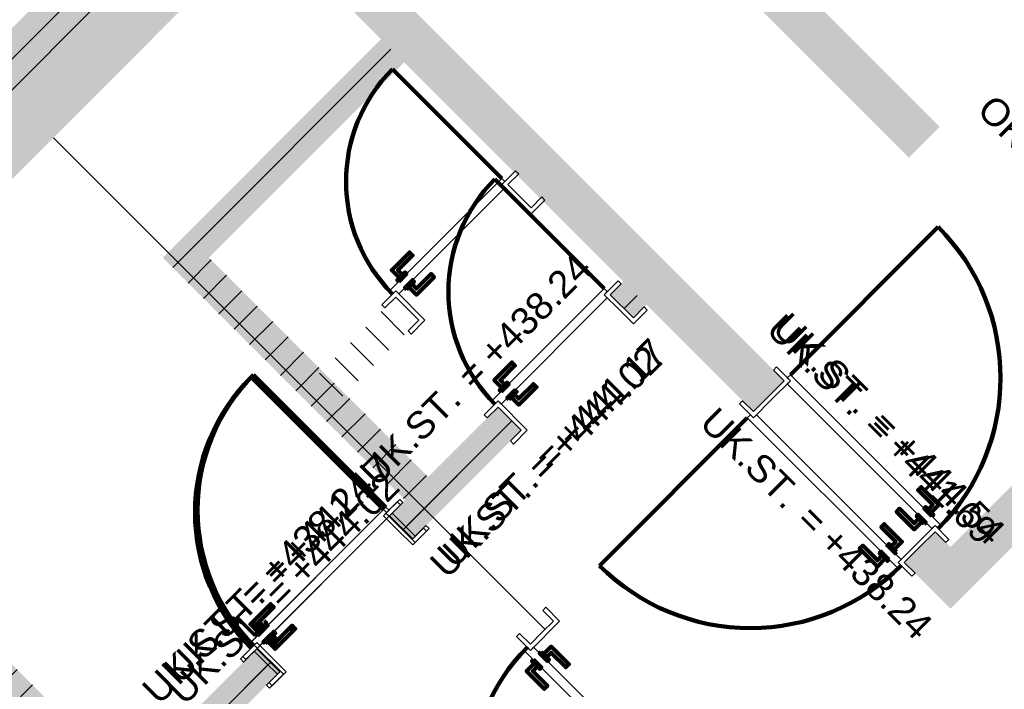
# Model space of a CAD drawing. Header units: metres. Extents: x 2695833.6 to 2695883.3, y 1261007.3 to 1261025.8.
# Tile 7 of 13: x 2695848.1 to 2695852.6, y 1261019.6 to 1261022.7. Entities that reach past the tile are written whole.
import ezdxf

# ---------------------------------------------------------------- set-up
doc = ezdxf.new("R2010")
doc.units = ezdxf.units.M
doc.linetypes.add('AUSGEZOGEN', pattern=[0])
doc.layers.add('_3505', color=7, linetype='Continuous')
doc.layers.add('_3808', color=7, linetype='Continuous')
for name, color, linetype, lineweight in [('Daemmung', 7, 'AUSGEZOGEN', 35), ('Text Waende', 7, 'AUSGEZOGEN', 18), ('Tuerhoehen OK UK', 7, 'AUSGEZOGEN', 18), ('Wand Beton bewehrt', 7, 'AUSGEZOGEN', 50), ('Wand Mauerwerk tragend', 7, 'AUSGEZOGEN', 50)]:
    doc.layers.add(name, color=color, linetype=linetype, lineweight=lineweight)
doc.styles.add('ARIAL', font='arial.ttf')
pattern_1 = [(45, (2695855, 1261000), (-0.1414214, 0.1414214), []), (45, (2695854.92929, 1261000.07071), (-0.1414214, 0.1414214), [])]
pattern_2 = [(135, (2695855, 1261000), (-0.1414214, -0.1414214), []), (135, (2695854.92929, 1260999.92929), (-0.1414214, -0.1414214), [])]

msp = doc.modelspace()

# ---------------------------------------------------------------- hatches: boundary and pattern name
at = {"layer": 'Daemmung', "lineweight": 18, "transparency": 33554687}
for points in [[(2695843.9454, 1261018.4422), (2695851.0494, 1261025.5512), (2695851.0211, 1261025.5795), (2695843.9171, 1261018.4705)], [(2695843.9454, 1261018.4422), (2695851.0494, 1261025.5512), (2695851.0211, 1261025.5795), (2695843.9171, 1261018.4705)], [(2695843.9454, 1261018.4422), (2695851.0494, 1261025.5512), (2695851.0211, 1261025.5795), (2695843.9171, 1261018.4705)], [(2695843.9454, 1261018.4422), (2695851.0494, 1261025.5512), (2695851.0211, 1261025.5795), (2695843.9171, 1261018.4705)], [(2695844.0728, 1261018.2867), (2695849.0773, 1261023.2948), (2695848.9217, 1261023.4503), (2695843.9172, 1261018.4422)]]:
    msp.add_hatch(color=191, dxfattribs=at).paths.add_polyline_path(points)
at = {"layer": 'Wand Beton bewehrt', "lineweight": 18, "true_color": 0xb0e6b0, "transparency": 33554687}
for points in [[(2695851.6343, 1261021.0224), (2695849.0772, 1261023.5777), (2695848.9359, 1261023.4362), (2695851.4929, 1261020.8809)], [(2695851.6343, 1261021.0224), (2695849.0772, 1261023.5777), (2695848.9359, 1261023.4362), (2695851.4929, 1261020.8809)], [(2695851.6343, 1261021.0224), (2695849.0772, 1261023.5777), (2695848.9359, 1261023.4362), (2695851.4929, 1261020.8809)], [(2695852.3484, 1261022.1891), (2695851.0114, 1261023.5251), (2695850.87, 1261023.3836), (2695852.207, 1261022.0476)], [(2695849.2187, 1261023.4363), (2695844.0728, 1261018.2867), (2695844.2496, 1261018.11), (2695849.3955, 1261023.2596)], [(2695851.6343, 1261021.0224), (2695849.3955, 1261023.2596), (2695849.2542, 1261023.1181), (2695851.4929, 1261020.8809)], [(2695852.5397, 1261020.1176), (2695853.2395, 1261020.8179), (2695853.0981, 1261020.9592), (2695852.3983, 1261020.259)], [(2695852.9567, 1261020.8178), (2695852.2569, 1261020.1175), (2695852.3984, 1261019.9761), (2695853.0982, 1261020.6764)], [(2695852.9567, 1261020.8178), (2695852.2569, 1261020.1175), (2695852.3984, 1261019.9761), (2695853.0982, 1261020.6764)], [(2695852.9567, 1261020.8178), (2695852.2569, 1261020.1175), (2695852.3984, 1261019.9761), (2695853.0982, 1261020.6764)], [(2695852.3983, 1261020.259), (2695852.3275, 1261020.3296), (2695852.1862, 1261020.1882), (2695852.2569, 1261020.1175)], [(2695852.5397, 1261020.1176), (2695852.3275, 1261020.3296), (2695852.1862, 1261020.1882), (2695852.3984, 1261019.9761)], [(2695852.3983, 1261020.259), (2695852.3275, 1261020.3296), (2695852.1862, 1261020.1882), (2695852.2569, 1261020.1175)], [(2695852.3983, 1261020.259), (2695852.3275, 1261020.3296), (2695852.1862, 1261020.1882), (2695852.2569, 1261020.1175)]]:
    msp.add_hatch(color=9, dxfattribs=at).paths.add_polyline_path(points)
at = {"layer": 'Wand Mauerwerk tragend', "lineweight": 18, "true_color": 0xf5be96, "transparency": 33554687}
for points in [[(2695850.908, 1261025.4097), (2695846.0908, 1261020.5891), (2695846.2145, 1261020.4654), (2695851.0318, 1261025.286)], [(2695848.9359, 1261023.4362), (2695844.0691, 1261018.566), (2695844.1929, 1261018.4423), (2695849.0596, 1261023.3125)], [(2695848.9359, 1261023.4362), (2695844.0691, 1261018.566), (2695844.1929, 1261018.4423), (2695849.0596, 1261023.3125)], [(2695848.9359, 1261023.4362), (2695844.0691, 1261018.566), (2695844.1929, 1261018.4423), (2695849.0596, 1261023.3125)], [(2695849.7811, 1261022.5915), (2695848.8843, 1261021.6941), (2695848.9904, 1261021.588), (2695849.8872, 1261022.4855)], [(2695849.7811, 1261022.5915), (2695848.8843, 1261021.6941), (2695848.9904, 1261021.588), (2695849.8872, 1261022.4855)], [(2695849.7811, 1261022.5915), (2695848.8843, 1261021.6941), (2695848.9904, 1261021.588), (2695849.8872, 1261022.4855)], [(2695849.9984, 1261020.5808), (2695848.8843, 1261021.6941), (2695848.7783, 1261021.5879), (2695849.8924, 1261020.4746)], [(2695849.9984, 1261020.5808), (2695848.8843, 1261021.6941), (2695848.7783, 1261021.5879), (2695849.8924, 1261020.4746)], [(2695849.9984, 1261020.5808), (2695848.8843, 1261021.6941), (2695848.7783, 1261021.5879), (2695849.8924, 1261020.4746)], [(2695851.0013, 1261021.3722), (2695850.8952, 1261021.4782), (2695850.8351, 1261021.4181), (2695850.9413, 1261021.312)], [(2695851.0013, 1261021.3722), (2695850.8952, 1261021.4782), (2695850.8351, 1261021.4181), (2695850.9413, 1261021.312)], [(2695851.0013, 1261021.3722), (2695850.8952, 1261021.4782), (2695850.8351, 1261021.4181), (2695850.9413, 1261021.312)], [(2695846.6705, 1261020.9216), (2695848.5061, 1261019.0873), (2695848.6121, 1261019.1934), (2695846.7765, 1261021.0277)], [(2695846.6705, 1261020.9216), (2695848.5061, 1261019.0873), (2695848.6121, 1261019.1934), (2695846.7765, 1261021.0277)], [(2695846.6705, 1261020.9216), (2695848.5061, 1261019.0873), (2695848.6121, 1261019.1934), (2695846.7765, 1261021.0277)], [(2695850.3191, 1261020.9017), (2695849.8208, 1261020.403), (2695849.9269, 1261020.297), (2695850.4252, 1261020.7957)], [(2695850.3191, 1261020.9017), (2695849.8323, 1261020.4145), (2695849.9384, 1261020.3085), (2695850.4252, 1261020.7957)], [(2695850.3191, 1261020.9017), (2695849.8323, 1261020.4145), (2695849.9384, 1261020.3085), (2695850.4252, 1261020.7957)], [(2695848.6122, 1261018.9813), (2695849.3164, 1261019.686), (2695849.2103, 1261019.792), (2695848.5061, 1261019.0873)], [(2695848.6122, 1261018.9813), (2695849.3164, 1261019.686), (2695849.2103, 1261019.792), (2695848.5061, 1261019.0873)], [(2695848.6122, 1261018.9813), (2695849.3049, 1261019.6745), (2695849.1988, 1261019.7805), (2695848.5061, 1261019.0873)]]:
    msp.add_hatch(color=31, dxfattribs=at).paths.add_polyline_path(points)
at = {"layer": 'Wand Mauerwerk tragend', "lineweight": 18, "transparency": 33554687}
h = msp.add_hatch(dxfattribs=at)
h.set_pattern_fill('SCHRAFFUR_1', color=256, scale=0.05, style=0, pattern_type=2)
h.set_pattern_definition(pattern_1)
h.paths.add_polyline_path([(2695850.908, 1261025.4097), (2695846.0908, 1261020.5891), (2695846.2145, 1261020.4654), (2695851.0318, 1261025.286)], flags=0)
h = msp.add_hatch(dxfattribs=at)
h.set_pattern_fill('SCHRAFFUR_1', color=256, scale=0.05, style=0, pattern_type=2)
h.set_pattern_definition(pattern_1)
h.paths.add_polyline_path([(2695848.9359, 1261023.4362), (2695844.0691, 1261018.566), (2695844.1929, 1261018.4423), (2695849.0596, 1261023.3125)], flags=0)
h = msp.add_hatch(dxfattribs=at)
h.set_pattern_fill('SCHRAFFUR_1', color=256, scale=0.05, style=0, pattern_type=2)
h.set_pattern_definition(pattern_1)
h.paths.add_polyline_path([(2695848.9359, 1261023.4362), (2695844.0691, 1261018.566), (2695844.1929, 1261018.4423), (2695849.0596, 1261023.3125)], flags=0)
h = msp.add_hatch(dxfattribs=at)
h.set_pattern_fill('SCHRAFFUR_1', color=256, scale=0.05, style=0, pattern_type=2)
h.set_pattern_definition(pattern_1)
h.paths.add_polyline_path([(2695848.9359, 1261023.4362), (2695844.0691, 1261018.566), (2695844.1929, 1261018.4423), (2695849.0596, 1261023.3125)], flags=0)
h = msp.add_hatch(dxfattribs=at)
h.set_pattern_fill('SCHRAFFUR_1', color=256, scale=0.05, style=0, pattern_type=2)
h.set_pattern_definition(pattern_1)
h.paths.add_polyline_path([(2695849.7811, 1261022.5915), (2695848.8843, 1261021.6941), (2695848.9904, 1261021.588), (2695849.8872, 1261022.4855)], flags=0)
h = msp.add_hatch(dxfattribs=at)
h.set_pattern_fill('SCHRAFFUR_1', color=256, scale=0.05, style=0, pattern_type=2)
h.set_pattern_definition(pattern_1)
h.paths.add_polyline_path([(2695849.7811, 1261022.5915), (2695848.8843, 1261021.6941), (2695848.9904, 1261021.588), (2695849.8872, 1261022.4855)], flags=0)
h = msp.add_hatch(dxfattribs=at)
h.set_pattern_fill('SCHRAFFUR_1', color=256, scale=0.05, style=0, pattern_type=2)
h.set_pattern_definition(pattern_1)
h.paths.add_polyline_path([(2695849.7811, 1261022.5915), (2695848.8843, 1261021.6941), (2695848.9904, 1261021.588), (2695849.8872, 1261022.4855)], flags=0)
h = msp.add_hatch(dxfattribs=at)
h.set_pattern_fill('SCHRAFFUR_2', color=256, scale=0.05, style=0, pattern_type=2)
h.set_pattern_definition(pattern_2)
h.paths.add_polyline_path([(2695848.208, 1261022.0712), (2695850.468, 1261019.8128), (2695850.574, 1261019.9189), (2695848.314, 1261022.1773)], flags=0)
h = msp.add_hatch(dxfattribs=at)
h.set_pattern_fill('SCHRAFFUR_2', color=256, scale=0.05, style=0, pattern_type=2)
h.set_pattern_definition(pattern_2)
h.paths.add_polyline_path([(2695850.4072, 1261021.9659), (2695850.3647, 1261021.9235), (2695850.4708, 1261021.8175), (2695850.5133, 1261021.8599)], flags=0)
h = msp.add_hatch(dxfattribs=at)
h.set_pattern_fill('SCHRAFFUR_1', color=256, scale=0.05, style=0, pattern_type=2)
h.set_pattern_definition(pattern_1)
h.paths.add_polyline_path([(2695849.9984, 1261020.5808), (2695848.8843, 1261021.6941), (2695848.7783, 1261021.5879), (2695849.8924, 1261020.4746)], flags=0)
h = msp.add_hatch(dxfattribs=at)
h.set_pattern_fill('SCHRAFFUR_1', color=256, scale=0.05, style=0, pattern_type=2)
h.set_pattern_definition(pattern_1)
h.paths.add_polyline_path([(2695849.9984, 1261020.5808), (2695848.8843, 1261021.6941), (2695848.7783, 1261021.5879), (2695849.8924, 1261020.4746)], flags=0)
h = msp.add_hatch(dxfattribs=at)
h.set_pattern_fill('SCHRAFFUR_1', color=256, scale=0.05, style=0, pattern_type=2)
h.set_pattern_definition(pattern_1)
h.paths.add_polyline_path([(2695849.9984, 1261020.5808), (2695848.8843, 1261021.6941), (2695848.7783, 1261021.5879), (2695849.8924, 1261020.4746)], flags=0)
h = msp.add_hatch(dxfattribs=at)
h.set_pattern_fill('SCHRAFFUR_1', color=256, scale=0.05, style=0, pattern_type=2)
h.set_pattern_definition(pattern_1)
h.paths.add_polyline_path([(2695851.0013, 1261021.3722), (2695850.8952, 1261021.4782), (2695850.8351, 1261021.4181), (2695850.9413, 1261021.312)], flags=0)
h = msp.add_hatch(dxfattribs=at)
h.set_pattern_fill('SCHRAFFUR_1', color=256, scale=0.05, style=0, pattern_type=2)
h.set_pattern_definition(pattern_1)
h.paths.add_polyline_path([(2695851.0013, 1261021.3722), (2695850.8952, 1261021.4782), (2695850.8351, 1261021.4181), (2695850.9413, 1261021.312)], flags=0)
h = msp.add_hatch(dxfattribs=at)
h.set_pattern_fill('SCHRAFFUR_1', color=256, scale=0.05, style=0, pattern_type=2)
h.set_pattern_definition(pattern_1)
h.paths.add_polyline_path([(2695851.0013, 1261021.3722), (2695850.8952, 1261021.4782), (2695850.8351, 1261021.4181), (2695850.9413, 1261021.312)], flags=0)
h = msp.add_hatch(dxfattribs=at)
h.set_pattern_fill('SCHRAFFUR_2', color=256, scale=0.05, style=0, pattern_type=2)
h.set_pattern_definition(pattern_2)
h.paths.add_polyline_path([(2695849.8487, 1261021.4071), (2695849.467, 1261021.0251), (2695849.5731, 1261020.9191), (2695849.9548, 1261021.3011)], flags=0)
h = msp.add_hatch(dxfattribs=at)
h.set_pattern_fill('SCHRAFFUR_1', color=256, scale=0.05, style=0, pattern_type=2)
h.set_pattern_definition(pattern_1)
h.paths.add_polyline_path([(2695846.6705, 1261020.9216), (2695848.5061, 1261019.0873), (2695848.6121, 1261019.1934), (2695846.7765, 1261021.0277)], flags=0)
h = msp.add_hatch(dxfattribs=at)
h.set_pattern_fill('SCHRAFFUR_1', color=256, scale=0.05, style=0, pattern_type=2)
h.set_pattern_definition(pattern_1)
h.paths.add_polyline_path([(2695846.6705, 1261020.9216), (2695848.5061, 1261019.0873), (2695848.6121, 1261019.1934), (2695846.7765, 1261021.0277)], flags=0)
h = msp.add_hatch(dxfattribs=at)
h.set_pattern_fill('SCHRAFFUR_1', color=256, scale=0.05, style=0, pattern_type=2)
h.set_pattern_definition(pattern_1)
h.paths.add_polyline_path([(2695846.6705, 1261020.9216), (2695848.5061, 1261019.0873), (2695848.6121, 1261019.1934), (2695846.7765, 1261021.0277)], flags=0)
h = msp.add_hatch(dxfattribs=at)
h.set_pattern_fill('SCHRAFFUR_1', color=256, scale=0.05, style=0, pattern_type=2)
h.set_pattern_definition(pattern_1)
h.paths.add_polyline_path([(2695850.3191, 1261020.9017), (2695849.8208, 1261020.403), (2695849.9269, 1261020.297), (2695850.4252, 1261020.7957)], flags=0)
h = msp.add_hatch(dxfattribs=at)
h.set_pattern_fill('SCHRAFFUR_1', color=256, scale=0.05, style=0, pattern_type=2)
h.set_pattern_definition(pattern_1)
h.paths.add_polyline_path([(2695850.3191, 1261020.9017), (2695849.8323, 1261020.4145), (2695849.9384, 1261020.3085), (2695850.4252, 1261020.7957)], flags=0)
h = msp.add_hatch(dxfattribs=at)
h.set_pattern_fill('SCHRAFFUR_1', color=256, scale=0.05, style=0, pattern_type=2)
h.set_pattern_definition(pattern_1)
h.paths.add_polyline_path([(2695850.3191, 1261020.9017), (2695849.8323, 1261020.4145), (2695849.9384, 1261020.3085), (2695850.4252, 1261020.7957)], flags=0)
h = msp.add_hatch(dxfattribs=at)
h.set_pattern_fill('SCHRAFFUR_1', color=256, scale=0.05, style=0, pattern_type=2)
h.set_pattern_definition(pattern_1)
h.paths.add_polyline_path([(2695848.6122, 1261018.9813), (2695849.3164, 1261019.686), (2695849.2103, 1261019.792), (2695848.5061, 1261019.0873)], flags=0)
h = msp.add_hatch(dxfattribs=at)
h.set_pattern_fill('SCHRAFFUR_1', color=256, scale=0.05, style=0, pattern_type=2)
h.set_pattern_definition(pattern_1)
h.paths.add_polyline_path([(2695848.6122, 1261018.9813), (2695849.3164, 1261019.686), (2695849.2103, 1261019.792), (2695848.5061, 1261019.0873)], flags=0)
h = msp.add_hatch(dxfattribs=at)
h.set_pattern_fill('SCHRAFFUR_1', color=256, scale=0.05, style=0, pattern_type=2)
h.set_pattern_definition(pattern_1)
h.paths.add_polyline_path([(2695848.6122, 1261018.9813), (2695849.3049, 1261019.6745), (2695849.1988, 1261019.7805), (2695848.5061, 1261019.0873)], flags=0)

# ---------------------------------------------------------------- linework, layer by layer
at = {"layer": '_3505', "color": 7, "linetype": 'AUSGEZOGEN', "lineweight": 100, "transparency": 33554687}
for p, q in [((2695850.3364, 1261021.9518), (2695849.8342, 1261022.4536)), ((2695850.8069, 1261021.4463), (2695850.3046, 1261021.9482)), ((2695850.8069, 1261021.4463), (2695850.3046, 1261021.9482)), ((2695850.8069, 1261021.4463), (2695850.3046, 1261021.9482)), ((2695851.6626, 1261021.0507), (2695852.3412, 1261021.7297)), ((2695849.7925, 1261020.4313), (2695849.1842, 1261021.0392)), ((2695849.804, 1261020.4428), (2695849.1957, 1261021.0507)), ((2695849.804, 1261020.4428), (2695849.1957, 1261021.0507)), ((2695851.4647, 1261020.8526), (2695850.7861, 1261020.1735)), ((2695851.4647, 1261020.8526), (2695850.7861, 1261020.1735)), ((2695851.4647, 1261020.8526), (2695850.7861, 1261020.1735))]:
    msp.add_line(p, q, dxfattribs=at)
for centre, start, end in [((2695851.6485, 1261021.0365), 315.0203, 45.0203), ((2695851.4788, 1261020.8667), 225.0203, 315.0203), ((2695851.4788, 1261020.8667), 225.0203, 315.0203), ((2695851.4788, 1261020.8667), 225.0203, 315.0203)]:
    msp.add_arc(centre, 0.98, start, end, dxfattribs=at)
for centre, major_axis, start_param, end_param in [((2695850.3506, 1261021.9376), (-0.5164, 0.516), 0, 1.570796), ((2695850.821, 1261021.4322), (0.516, 0.5164), 1.570796, 3.141593), ((2695850.821, 1261021.4322), (0.516, 0.5164), 1.570796, 3.141593), ((2695850.821, 1261021.4322), (0.516, 0.5164), 1.570796, 3.141593), ((2695849.8067, 1261020.4171), (0.622, 0.6225), 1.570796, 3.141593), ((2695849.8182, 1261020.4287), (0.622, 0.6225), 1.570796, 3.141593), ((2695849.8182, 1261020.4287), (0.622, 0.6225), 1.570796, 3.141593), ((2695851.0764, 1261019.1766), (-0.622, -0.6225), 4.712389, 6.283185)]:
    msp.add_ellipse(centre, major_axis=major_axis, ratio=1, start_param=start_param, end_param=end_param, dxfattribs=at)
at = {"layer": '_3808', "color": 7, "linetype": 'AUSGEZOGEN', "lineweight": 13, "transparency": 33554687}
for points in [[(2695850.4037, 1261021.8563), (2695850.4709, 1261021.7892), (2695850.5345, 1261021.8528), (2695850.5203, 1261021.867), (2695850.4708, 1261021.8175), (2695850.3647, 1261021.9235), (2695850.4142, 1261021.973), (2695850.4001, 1261021.9871), (2695850.3365, 1261021.9235), (2695850.4037, 1261021.8563)], [(2695849.8629, 1261021.4213), (2695850.3506, 1261021.9093), (2695850.3365, 1261021.9235), (2695850.3506, 1261021.9376), (2695850.3364, 1261021.9518), (2695849.8204, 1261021.4354), (2695849.8346, 1261021.4212), (2695849.8487, 1261021.4354), (2695849.8629, 1261021.4213)], [(2695850.8741, 1261021.3509), (2695850.9413, 1261021.2838), (2695851.0049, 1261021.3474), (2695850.9907, 1261021.3616), (2695850.9413, 1261021.312), (2695850.8351, 1261021.4181), (2695850.8846, 1261021.4676), (2695850.8705, 1261021.4817), (2695850.8069, 1261021.4181), (2695850.8741, 1261021.3509)], [(2695850.8741, 1261021.3509), (2695850.9413, 1261021.2838), (2695851.0049, 1261021.3474), (2695850.9907, 1261021.3616), (2695850.9413, 1261021.312), (2695850.8351, 1261021.4181), (2695850.8846, 1261021.4676), (2695850.8705, 1261021.4817), (2695850.8069, 1261021.4181), (2695850.8741, 1261021.3509)], [(2695850.8741, 1261021.3509), (2695850.9413, 1261021.2838), (2695851.0049, 1261021.3474), (2695850.9907, 1261021.3616), (2695850.9413, 1261021.312), (2695850.8351, 1261021.4181), (2695850.8846, 1261021.4676), (2695850.8705, 1261021.4817), (2695850.8069, 1261021.4181), (2695850.8741, 1261021.3509)], [(2695849.9018, 1261021.3541), (2695849.9548, 1261021.3011), (2695849.9054, 1261021.2516), (2695849.9195, 1261021.2374), (2695849.9831, 1261021.3011), (2695849.8487, 1261021.4354), (2695849.7851, 1261021.3717), (2695849.7993, 1261021.3576), (2695849.8487, 1261021.4071), (2695849.9018, 1261021.3541)], [(2695850.3333, 1261020.9158), (2695850.821, 1261021.4039), (2695850.8069, 1261021.4181), (2695850.821, 1261021.4322), (2695850.8069, 1261021.4463), (2695850.2908, 1261020.93), (2695850.305, 1261020.9158), (2695850.3191, 1261020.93), (2695850.3333, 1261020.9158)], [(2695850.3333, 1261020.9158), (2695850.821, 1261021.4039), (2695850.8069, 1261021.4181), (2695850.821, 1261021.4322), (2695850.8069, 1261021.4463), (2695850.2908, 1261020.93), (2695850.305, 1261020.9158), (2695850.3191, 1261020.93), (2695850.3333, 1261020.9158)], [(2695850.3333, 1261020.9158), (2695850.821, 1261021.4039), (2695850.8069, 1261021.4181), (2695850.821, 1261021.4322), (2695850.8069, 1261021.4463), (2695850.2908, 1261020.93), (2695850.305, 1261020.9158), (2695850.3191, 1261020.93), (2695850.3333, 1261020.9158)], [(2695851.5778, 1261020.9375), (2695851.6626, 1261021.0224), (2695851.5989, 1261021.086), (2695851.5848, 1261021.0718), (2695851.6343, 1261021.0224), (2695851.4929, 1261020.8809), (2695851.4434, 1261020.9304), (2695851.4293, 1261020.9162), (2695851.493, 1261020.8526), (2695851.5778, 1261020.9375)], [(2695851.5778, 1261020.9375), (2695851.493, 1261020.8526), (2695851.4293, 1261020.9162), (2695851.4434, 1261020.9304), (2695851.4929, 1261020.8809), (2695851.6343, 1261021.0224), (2695851.5848, 1261021.0718), (2695851.5989, 1261021.086), (2695851.6626, 1261021.0224), (2695851.5778, 1261020.9375)], [(2695851.5778, 1261020.9375), (2695851.6626, 1261021.0224), (2695851.5989, 1261021.086), (2695851.5848, 1261021.0718), (2695851.6343, 1261021.0224), (2695851.4929, 1261020.8809), (2695851.4434, 1261020.9304), (2695851.4293, 1261020.9162), (2695851.493, 1261020.8526), (2695851.5778, 1261020.9375)], [(2695851.5778, 1261020.9375), (2695851.6626, 1261021.0224), (2695851.5989, 1261021.086), (2695851.5848, 1261021.0718), (2695851.6343, 1261021.0224), (2695851.4929, 1261020.8809), (2695851.4434, 1261020.9304), (2695851.4293, 1261020.9162), (2695851.493, 1261020.8526), (2695851.5778, 1261020.9375)], [(2695852.3134, 1261020.3438), (2695851.6485, 1261021.0082), (2695851.6626, 1261021.0224), (2695851.6485, 1261021.0365), (2695851.6626, 1261021.0507), (2695852.3558, 1261020.3579), (2695852.3417, 1261020.3438), (2695852.3275, 1261020.3579), (2695852.3134, 1261020.3438)], [(2695850.3722, 1261020.8487), (2695850.4252, 1261020.7957), (2695850.3758, 1261020.7462), (2695850.3899, 1261020.732), (2695850.4535, 1261020.7957), (2695850.3191, 1261020.93), (2695850.2555, 1261020.8663), (2695850.2697, 1261020.8522), (2695850.3191, 1261020.9017), (2695850.3722, 1261020.8487)], [(2695850.3722, 1261020.8487), (2695850.4252, 1261020.7957), (2695850.3758, 1261020.7462), (2695850.3899, 1261020.732), (2695850.4535, 1261020.7957), (2695850.3191, 1261020.93), (2695850.2555, 1261020.8663), (2695850.2697, 1261020.8522), (2695850.3191, 1261020.9017), (2695850.3722, 1261020.8487)], [(2695850.3722, 1261020.8487), (2695850.4252, 1261020.7957), (2695850.3758, 1261020.7462), (2695850.3899, 1261020.732), (2695850.4535, 1261020.7957), (2695850.3191, 1261020.93), (2695850.2555, 1261020.8663), (2695850.2697, 1261020.8522), (2695850.3191, 1261020.9017), (2695850.3722, 1261020.8487)], [(2695852.172, 1261020.2023), (2695851.5071, 1261020.8668), (2695851.493, 1261020.8526), (2695851.4788, 1261020.8667), (2695851.4647, 1261020.8526), (2695852.1579, 1261020.1599), (2695852.172, 1261020.174), (2695852.1579, 1261020.1882), (2695852.172, 1261020.2023)], [(2695852.172, 1261020.2023), (2695851.5071, 1261020.8668), (2695851.493, 1261020.8526), (2695851.4788, 1261020.8667), (2695851.4647, 1261020.8526), (2695852.1579, 1261020.1599), (2695852.172, 1261020.174), (2695852.1579, 1261020.1882), (2695852.172, 1261020.2023)], [(2695852.172, 1261020.2023), (2695851.5071, 1261020.8668), (2695851.493, 1261020.8526), (2695851.4788, 1261020.8667), (2695851.4647, 1261020.8526), (2695852.1579, 1261020.1599), (2695852.172, 1261020.174), (2695852.1579, 1261020.1882), (2695852.172, 1261020.2023)], [(2695849.8712, 1261020.3474), (2695849.9384, 1261020.2802), (2695850.002, 1261020.3439), (2695849.9879, 1261020.358), (2695849.9384, 1261020.3085), (2695849.8323, 1261020.4145), (2695849.8818, 1261020.464), (2695849.8676, 1261020.4782), (2695849.804, 1261020.4145), (2695849.8712, 1261020.3474)], [(2695849.8712, 1261020.3474), (2695849.9384, 1261020.2802), (2695850.002, 1261020.3439), (2695849.9879, 1261020.358), (2695849.9384, 1261020.3085), (2695849.8323, 1261020.4145), (2695849.8818, 1261020.464), (2695849.8676, 1261020.4782), (2695849.804, 1261020.4145), (2695849.8712, 1261020.3474)], [(2695849.2129, 1261019.7947), (2695849.8067, 1261020.3889), (2695849.7925, 1261020.403), (2695849.8067, 1261020.4171), (2695849.7925, 1261020.4313), (2695849.1705, 1261019.8088), (2695849.1846, 1261019.7947), (2695849.1988, 1261019.8088), (2695849.2129, 1261019.7947)], [(2695849.2244, 1261019.8062), (2695849.8182, 1261020.4004), (2695849.804, 1261020.4145), (2695849.8182, 1261020.4287), (2695849.804, 1261020.4428), (2695849.182, 1261019.8203), (2695849.1961, 1261019.8062), (2695849.2103, 1261019.8203), (2695849.2244, 1261019.8062)], [(2695849.2244, 1261019.8062), (2695849.8182, 1261020.4004), (2695849.804, 1261020.4145), (2695849.8182, 1261020.4287), (2695849.804, 1261020.4428), (2695849.182, 1261019.8203), (2695849.1961, 1261019.8062), (2695849.2103, 1261019.8203), (2695849.2244, 1261019.8062)], [(2695849.8597, 1261020.3358), (2695849.9269, 1261020.2687), (2695849.9905, 1261020.3324), (2695849.9764, 1261020.3465), (2695849.9269, 1261020.297), (2695849.8208, 1261020.403), (2695849.8703, 1261020.4525), (2695849.8561, 1261020.4667), (2695849.7925, 1261020.403), (2695849.8597, 1261020.3358)], [(2695852.2568, 1261020.2589), (2695852.3275, 1261020.3296), (2695852.377, 1261020.2802), (2695852.3912, 1261020.2943), (2695852.3275, 1261020.3579), (2695852.1579, 1261020.1882), (2695852.2215, 1261020.1246), (2695852.2357, 1261020.1387), (2695852.1862, 1261020.1882), (2695852.2568, 1261020.2589)], [(2695852.2568, 1261020.2589), (2695852.1862, 1261020.1882), (2695852.2357, 1261020.1387), (2695852.2215, 1261020.1246), (2695852.1579, 1261020.1882), (2695852.3275, 1261020.3579), (2695852.3912, 1261020.2943), (2695852.377, 1261020.2802), (2695852.3275, 1261020.3296), (2695852.2568, 1261020.2589)], [(2695852.2568, 1261020.2589), (2695852.3275, 1261020.3296), (2695852.377, 1261020.2802), (2695852.3912, 1261020.2943), (2695852.3275, 1261020.3579), (2695852.1579, 1261020.1882), (2695852.2215, 1261020.1246), (2695852.2357, 1261020.1387), (2695852.1862, 1261020.1882), (2695852.2568, 1261020.2589)], [(2695852.2568, 1261020.2589), (2695852.3275, 1261020.3296), (2695852.377, 1261020.2802), (2695852.3912, 1261020.2943), (2695852.3275, 1261020.3579), (2695852.1579, 1261020.1882), (2695852.2215, 1261020.1246), (2695852.2357, 1261020.1387), (2695852.1862, 1261020.1882), (2695852.2568, 1261020.2589)], [(2695850.521, 1261019.8659), (2695850.574, 1261019.9189), (2695850.5245, 1261019.9684), (2695850.5387, 1261019.9825), (2695850.6023, 1261019.9189), (2695850.468, 1261019.7845), (2695850.4044, 1261019.8481), (2695850.4185, 1261019.8623), (2695850.468, 1261019.8128), (2695850.521, 1261019.8659)], [(2695849.2518, 1261019.7275), (2695849.3049, 1261019.6745), (2695849.2554, 1261019.625), (2695849.2695, 1261019.6109), (2695849.3332, 1261019.6745), (2695849.1988, 1261019.8088), (2695849.1351, 1261019.7452), (2695849.1493, 1261019.731), (2695849.1988, 1261019.7805), (2695849.2518, 1261019.7275)], [(2695849.2633, 1261019.739), (2695849.3164, 1261019.686), (2695849.2669, 1261019.6365), (2695849.2811, 1261019.6224), (2695849.3447, 1261019.686), (2695849.2103, 1261019.8203), (2695849.1467, 1261019.7567), (2695849.1608, 1261019.7425), (2695849.2103, 1261019.792), (2695849.2633, 1261019.739)], [(2695849.2633, 1261019.739), (2695849.3164, 1261019.686), (2695849.2669, 1261019.6365), (2695849.2811, 1261019.6224), (2695849.3447, 1261019.686), (2695849.2103, 1261019.8203), (2695849.1467, 1261019.7567), (2695849.1608, 1261019.7425), (2695849.2103, 1261019.792), (2695849.2633, 1261019.739)], [(2695850.4822, 1261019.7987), (2695851.0763, 1261019.2049), (2695851.0622, 1261019.1908), (2695851.0764, 1261019.1766), (2695851.0622, 1261019.1625), (2695850.4397, 1261019.7845), (2695850.4539, 1261019.7987), (2695850.468, 1261019.7845), (2695850.4822, 1261019.7987)]]:
    msp.add_lwpolyline(points, close=True, dxfattribs=at)
at = {"layer": '_3808', "color": 7, "linetype": 'AUSGEZOGEN', "lineweight": 140, "transparency": 33554687}
for points in [[(2695849.8664, 1261021.4955), (2695849.8805, 1261021.5097), (2695849.8593, 1261021.5309), (2695849.9265, 1261021.5981), (2695849.9123, 1261021.6122), (2695849.831, 1261021.5308), (2695849.8664, 1261021.4955)], [(2695849.8629, 1261021.4778), (2695849.8982, 1261021.5132), (2695849.8911, 1261021.5203), (2695849.8558, 1261021.4849), (2695849.8629, 1261021.4778)], [(2695849.8982, 1261021.4425), (2695849.9336, 1261021.4779), (2695849.9265, 1261021.4849), (2695849.8911, 1261021.4496), (2695849.8982, 1261021.4425)], [(2695849.9088, 1261021.4531), (2695849.923, 1261021.4672), (2695849.9442, 1261021.446), (2695850.0113, 1261021.5132), (2695850.0255, 1261021.4991), (2695849.9442, 1261021.4178), (2695849.9088, 1261021.4531)], [(2695850.3368, 1261020.9901), (2695850.3509, 1261021.0042), (2695850.3297, 1261021.0254), (2695850.3969, 1261021.0926), (2695850.3827, 1261021.1068), (2695850.3014, 1261021.0254), (2695850.3368, 1261020.9901)], [(2695850.3368, 1261020.9901), (2695850.3509, 1261021.0042), (2695850.3297, 1261021.0254), (2695850.3969, 1261021.0926), (2695850.3827, 1261021.1068), (2695850.3014, 1261021.0254), (2695850.3368, 1261020.9901)], [(2695850.3368, 1261020.9901), (2695850.3509, 1261021.0042), (2695850.3297, 1261021.0254), (2695850.3969, 1261021.0926), (2695850.3827, 1261021.1068), (2695850.3014, 1261021.0254), (2695850.3368, 1261020.9901)], [(2695850.3333, 1261020.9724), (2695850.3686, 1261021.0078), (2695850.3615, 1261021.0148), (2695850.3262, 1261020.9795), (2695850.3333, 1261020.9724)], [(2695850.3333, 1261020.9724), (2695850.3686, 1261021.0078), (2695850.3615, 1261021.0148), (2695850.3262, 1261020.9795), (2695850.3333, 1261020.9724)], [(2695850.3333, 1261020.9724), (2695850.3686, 1261021.0078), (2695850.3615, 1261021.0148), (2695850.3262, 1261020.9795), (2695850.3333, 1261020.9724)], [(2695850.3686, 1261020.9371), (2695850.404, 1261020.9724), (2695850.3969, 1261020.9795), (2695850.3616, 1261020.9441), (2695850.3686, 1261020.9371)], [(2695850.3686, 1261020.9371), (2695850.404, 1261020.9724), (2695850.3969, 1261020.9795), (2695850.3616, 1261020.9441), (2695850.3686, 1261020.9371)], [(2695850.3686, 1261020.9371), (2695850.404, 1261020.9724), (2695850.3969, 1261020.9795), (2695850.3616, 1261020.9441), (2695850.3686, 1261020.9371)], [(2695850.3792, 1261020.9477), (2695850.3934, 1261020.9618), (2695850.4146, 1261020.9406), (2695850.4817, 1261021.0078), (2695850.4959, 1261020.9937), (2695850.4146, 1261020.9123), (2695850.3792, 1261020.9477)], [(2695850.3792, 1261020.9477), (2695850.3934, 1261020.9618), (2695850.4146, 1261020.9406), (2695850.4817, 1261021.0078), (2695850.4959, 1261020.9937), (2695850.4146, 1261020.9123), (2695850.3792, 1261020.9477)], [(2695850.3792, 1261020.9477), (2695850.3934, 1261020.9618), (2695850.4146, 1261020.9406), (2695850.4817, 1261021.0078), (2695850.4959, 1261020.9937), (2695850.4146, 1261020.9123), (2695850.3792, 1261020.9477)], [(2695852.3098, 1261020.418), (2695852.2957, 1261020.4322), (2695852.3169, 1261020.4534), (2695852.2497, 1261020.5205), (2695852.2638, 1261020.5347), (2695852.3452, 1261020.4534), (2695852.3098, 1261020.418)], [(2695852.2674, 1261020.3756), (2695852.2533, 1261020.3897), (2695852.2321, 1261020.3685), (2695852.1649, 1261020.4357), (2695852.1507, 1261020.4215), (2695852.2321, 1261020.3402), (2695852.2674, 1261020.3756)], [(2695852.3134, 1261020.4004), (2695852.278, 1261020.4357), (2695852.2851, 1261020.4428), (2695852.3204, 1261020.4074), (2695852.3134, 1261020.4004)], [(2695852.278, 1261020.365), (2695852.2427, 1261020.4003), (2695852.2497, 1261020.4074), (2695852.2851, 1261020.3721), (2695852.278, 1261020.365)], [(2695852.1402, 1261020.2483), (2695852.126, 1261020.2624), (2695852.1472, 1261020.2836), (2695852.08, 1261020.3508), (2695852.0942, 1261020.3649), (2695852.1755, 1261020.2836), (2695852.1402, 1261020.2483)], [(2695852.1402, 1261020.2483), (2695852.126, 1261020.2624), (2695852.1472, 1261020.2836), (2695852.08, 1261020.3508), (2695852.0942, 1261020.3649), (2695852.1755, 1261020.2836), (2695852.1402, 1261020.2483)], [(2695852.1402, 1261020.2483), (2695852.126, 1261020.2624), (2695852.1472, 1261020.2836), (2695852.08, 1261020.3508), (2695852.0942, 1261020.3649), (2695852.1755, 1261020.2836), (2695852.1402, 1261020.2483)], [(2695852.0978, 1261020.2058), (2695852.0836, 1261020.22), (2695852.0624, 1261020.1987), (2695851.9952, 1261020.2659), (2695851.9811, 1261020.2517), (2695852.0624, 1261020.1705), (2695852.0978, 1261020.2058)], [(2695852.0978, 1261020.2058), (2695852.0836, 1261020.22), (2695852.0624, 1261020.1987), (2695851.9952, 1261020.2659), (2695851.9811, 1261020.2517), (2695852.0624, 1261020.1705), (2695852.0978, 1261020.2058)], [(2695852.0978, 1261020.2058), (2695852.0836, 1261020.22), (2695852.0624, 1261020.1987), (2695851.9952, 1261020.2659), (2695851.9811, 1261020.2517), (2695852.0624, 1261020.1705), (2695852.0978, 1261020.2058)], [(2695852.1508, 1261020.2377), (2695852.1154, 1261020.273), (2695852.1083, 1261020.2659), (2695852.1437, 1261020.2306), (2695852.1508, 1261020.2377)], [(2695852.1508, 1261020.2377), (2695852.1154, 1261020.273), (2695852.1083, 1261020.2659), (2695852.1437, 1261020.2306), (2695852.1508, 1261020.2377)], [(2695852.1508, 1261020.2377), (2695852.1154, 1261020.273), (2695852.1083, 1261020.2659), (2695852.1437, 1261020.2306), (2695852.1508, 1261020.2377)], [(2695852.1154, 1261020.2023), (2695852.0801, 1261020.2376), (2695852.073, 1261020.2306), (2695852.1084, 1261020.1952), (2695852.1154, 1261020.2023)], [(2695852.1154, 1261020.2023), (2695852.0801, 1261020.2376), (2695852.073, 1261020.2306), (2695852.1084, 1261020.1952), (2695852.1154, 1261020.2023)], [(2695852.1154, 1261020.2023), (2695852.0801, 1261020.2376), (2695852.073, 1261020.2306), (2695852.1084, 1261020.1952), (2695852.1154, 1261020.2023)], [(2695849.2164, 1261019.8689), (2695849.2306, 1261019.8831), (2695849.2093, 1261019.9043), (2695849.2765, 1261019.9715), (2695849.2623, 1261019.9856), (2695849.1811, 1261019.9043), (2695849.2164, 1261019.8689)], [(2695849.2279, 1261019.8804), (2695849.2421, 1261019.8946), (2695849.2208, 1261019.9158), (2695849.288, 1261019.983), (2695849.2738, 1261019.9971), (2695849.1926, 1261019.9158), (2695849.2279, 1261019.8804)], [(2695849.2279, 1261019.8804), (2695849.2421, 1261019.8946), (2695849.2208, 1261019.9158), (2695849.288, 1261019.983), (2695849.2738, 1261019.9971), (2695849.1926, 1261019.9158), (2695849.2279, 1261019.8804)], [(2695849.2129, 1261019.8513), (2695849.2482, 1261019.8866), (2695849.2412, 1261019.8937), (2695849.2058, 1261019.8583), (2695849.2129, 1261019.8513)], [(2695849.2244, 1261019.8628), (2695849.2597, 1261019.8981), (2695849.2527, 1261019.9052), (2695849.2173, 1261019.8698), (2695849.2244, 1261019.8628)], [(2695849.2244, 1261019.8628), (2695849.2597, 1261019.8981), (2695849.2527, 1261019.9052), (2695849.2173, 1261019.8698), (2695849.2244, 1261019.8628)], [(2695849.2589, 1261019.8265), (2695849.273, 1261019.8407), (2695849.2942, 1261019.8195), (2695849.3614, 1261019.8867), (2695849.3755, 1261019.8725), (2695849.2942, 1261019.7912), (2695849.2589, 1261019.8265)], [(2695849.2704, 1261019.838), (2695849.2845, 1261019.8522), (2695849.3057, 1261019.831), (2695849.3729, 1261019.8982), (2695849.387, 1261019.884), (2695849.3057, 1261019.8027), (2695849.2704, 1261019.838)], [(2695849.2704, 1261019.838), (2695849.2845, 1261019.8522), (2695849.3057, 1261019.831), (2695849.3729, 1261019.8982), (2695849.387, 1261019.884), (2695849.3057, 1261019.8027), (2695849.2704, 1261019.838)], [(2695849.2483, 1261019.8159), (2695849.2836, 1261019.8513), (2695849.2765, 1261019.8583), (2695849.2412, 1261019.823), (2695849.2483, 1261019.8159)], [(2695849.2598, 1261019.8274), (2695849.2951, 1261019.8628), (2695849.288, 1261019.8699), (2695849.2527, 1261019.8345), (2695849.2598, 1261019.8274)], [(2695849.2598, 1261019.8274), (2695849.2951, 1261019.8628), (2695849.288, 1261019.8699), (2695849.2527, 1261019.8345), (2695849.2598, 1261019.8274)], [(2695850.5281, 1261019.7669), (2695850.5423, 1261019.7527), (2695850.5635, 1261019.7739), (2695850.6307, 1261019.7068), (2695850.6448, 1261019.7209), (2695850.5635, 1261019.8022), (2695850.5281, 1261019.7669)], [(2695850.5175, 1261019.7775), (2695850.5529, 1261019.7421), (2695850.5458, 1261019.735), (2695850.5105, 1261019.7704), (2695850.5175, 1261019.7775)], [(2695850.4857, 1261019.7244), (2695850.4999, 1261019.7103), (2695850.4787, 1261019.6891), (2695850.5459, 1261019.6219), (2695850.5317, 1261019.6078), (2695850.4504, 1261019.6891), (2695850.4857, 1261019.7244)], [(2695850.4822, 1261019.7421), (2695850.5176, 1261019.7068), (2695850.5105, 1261019.6997), (2695850.4751, 1261019.735), (2695850.4822, 1261019.7421)]]:
    msp.add_lwpolyline(points, close=True, dxfattribs=at)

# ---------------------------------------------------------------- texts
at = {"layer": 'Text Waende', "color": 7, "linetype": 'AUSGEZOGEN', "lineweight": 18, "transparency": 33554687, "insert": (2695852.5126, 1261022.2574), "char_height": 0.125, "width": 0.654394, "attachment_point": 7, "rotation": 315.0203, "style": 'ARIAL'}
msp.add_mtext('\\W1.00;OK.BR.', dxfattribs=at)
at = {"layer": 'Tuerhoehen OK UK', "color": 7, "linetype": 'AUSGEZOGEN', "lineweight": 18, "transparency": 33554687, "char_height": 0.125, "attachment_point": 7, "style": 'ARIAL'}
for s, insert, width, rotation in [('\\W1.00; +438.24', (2695850.2766, 1261021.0433), 0.746729, 45.0203), ('\\W1.00;UK.ST.', (2695851.5443, 1261021.2499), 0.625229, 315.0203), ('\\W1.00;UK.ST.', (2695851.5722, 1261021.2552), 0.625229, 315.0203), ('\\W0.97; +441.17', (2695850.6329, 1261020.6685), 0.745026, 45.0203), ('\\W1.00; +444.02', (2695850.5993, 1261020.6217), 0.746729, 45.0203), ('\\W0.98;=', (2695850.208, 1261020.9747), 0.163355, 45.0203), ('\\W1.00;UK.ST.', (2695849.7622, 1261020.5285), 0.625229, 45.0203), ('\\W1.00;UK.ST.', (2695851.2379, 1261020.8212), 0.625229, 315.0203), ('\\W0.98;=', (2695851.9904, 1261020.8041), 0.163356, 315.0203), ('\\W0.98;=', (2695852.0184, 1261020.8094), 0.163355, 315.0203), ('\\W0.98; +441.69', (2695852.0591, 1261020.7355), 0.745866, 315.0203), ('\\W1.00; +444.54', (2695852.087, 1261020.7408), 0.746729, 315.0203), ('\\W0.98;=', (2695850.5643, 1261020.5999), 0.163355, 45.0203), ('\\W0.97; +441.17', (2695849.3761, 1261020.1378), 0.745026, 45.0203), ('\\W0.98;=', (2695850.5307, 1261020.5531), 0.163356, 45.0203), ('\\W1.00; +438.24', (2695849.2764, 1261020.0424), 0.746729, 45.0203), ('\\W1.00; +444.02', (2695849.3935, 1261020.0402), 0.746729, 45.0203), ('\\W1.00;UK.ST.', (2695850.1185, 1261020.1537), 0.625229, 45.0203), ('\\W1.00;UK.ST.', (2695850.0849, 1261020.107), 0.625229, 45.0203), ('\\W0.98;=', (2695851.684, 1261020.3753), 0.163355, 315.0203), ('\\W1.00; +438.24', (2695851.7527, 1261020.3068), 0.746729, 315.0203), ('\\W0.98;=', (2695849.3075, 1261020.0692), 0.163355, 45.0203), ('\\W0.98;=', (2695849.2078, 1261019.9737), 0.163355, 45.0203), ('\\W0.98;=', (2695849.3249, 1261019.9716), 0.163355, 45.0203), ('\\W1.00;UK.ST.', (2695848.8617, 1261019.623), 0.625229, 45.0203), ('\\W1.00;UK.ST.', (2695848.762, 1261019.5276), 0.625229, 45.0203), ('\\W1.00;UK.ST.', (2695848.8791, 1261019.5254), 0.625229, 45.0203)]:
    msp.add_mtext(s, dxfattribs=dict(at, insert=insert, width=width, rotation=rotation))

doc.saveas('drawing.dxf')
